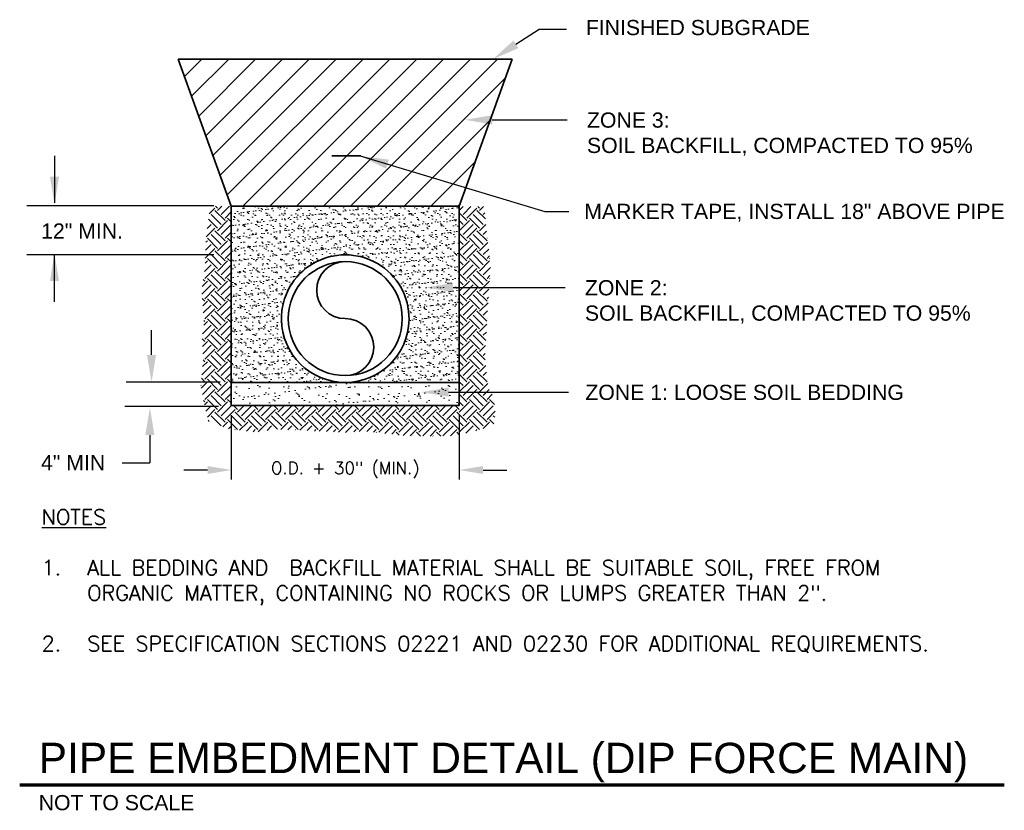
# Model space of a CAD drawing. Header units: feet. Extents: x 4777 to 9641, y 339 to 7297.
# Tile 5 of 14: x 4789.75 to 4796.23, y 341.46 to 346.67. Entities that reach past the tile are written whole.
import ezdxf
from ezdxf.enums import TextEntityAlignment as Align

# ---------------------------------------------------------------- set-up
doc = ezdxf.new("R2010")
doc.units = ezdxf.units.FT
doc.header["$LTSCALE"] = 0.5
doc.header["$MEASUREMENT"] = 0
doc.layers.get('0').update_dxf_attribs({"lineweight": 120})
doc.layers.get('Defpoints').update_dxf_attribs({"lineweight": 120})
for name, color, linetype, lineweight in [('C-ANNO-DETAIL', 2, 'Continuous', 25), ('G-ANNO-NOTE', 2, 'Continuous', 25), ('G-ANNO-SYMB-ATTB', 2, 'Continuous', 25), ('G-ANNO-TITL', 5, 'Continuous', 70), ('G-MEDI', 3, 'Continuous', 35), ('G-PATT', 1, 'Continuous', 18)]:
    doc.layers.add(name, color=color, linetype=linetype, lineweight=lineweight)
doc.layers.add('G-ANNO-DIMS', color=2, linetype='Continuous')
doc.styles.add('CoC_DETAIL_TEXT', font='simplex.shx', dxfattribs={"height": 0.08})
doc.styles.add('HDRSTD', font='arial.ttf')
doc.dimstyles.new('CoC_DETAIL DIM', dxfattribs={"dimtxt": 0.1, "dimasz": 0.15625, "dimexe": 0.0625, "dimexo": 0.0625, "dimgap": 0.0313, "dimtad": 0, "dimtoh": 1, "dimdec": 0, "dimzin": 0, "dimdsep": 46, "dimtxsty": 'CoC_DETAIL_TEXT', "dimcen": 0, "dimclrd": 256, "dimclre": 256, "dimclrt": 256, "dimaunit": 1, "dimadec": 1, "dimazin": 0, "dimtfac": 1, "dimtdec": 0, "dimtofl": 0, "dimtmove": 0, "dimatfit": 3, "dimfxl": 1, "dimtolj": 1, "dimtzin": 0, "dimlwd": -1, "dimlwe": -1, "dimarcsym": 0})
doc.dimstyles.new('HDRESTD', dxfattribs={"dimscale": 50, "dimtxt": 0.1, "dimasz": 0.125, "dimexe": 0.075, "dimexo": 0.075, "dimgap": 0.05, "dimtad": 1, "dimzin": 12, "dimdsep": 46, "dimtxsty": 'HDRSTD', "dimcen": 0.09, "dimclrd": 256, "dimclre": 256, "dimclrt": 256, "dimadec": 0, "dimazin": 0, "dimtfac": 1, "dimtmove": 1, "dimatfit": 3, "dimfxl": 1, "dimtfill": 1, "dimfrac": 2, "dimtolj": 1, "dimtzin": 0, "dimarcsym": 0})

# ---------------------------------------------------------------- blocks, each defined once
blk = doc.blocks.new('*X89')
at = {"color": 0}
for p, q in [((2.336477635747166, 6.048788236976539), (2.386485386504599, 6.098795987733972)), ((2.474873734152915, 5.988310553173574), (2.386485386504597, 6.076698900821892)), ((2.408582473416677, 6.098795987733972), (2.391952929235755, 6.115425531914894)), ((2.408582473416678, 6.076698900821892), (2.447309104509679, 6.115425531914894)), ((2.441728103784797, 6.043553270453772), (2.513600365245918, 6.115425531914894)), ((2.474873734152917, 6.010407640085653), (2.529134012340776, 6.064667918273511)), ((4.52990281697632, 6.098795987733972), (4.528666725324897, 6.100032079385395)), ((4.596194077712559, 5.988310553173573), (4.528666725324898, 6.055837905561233)), ((4.529902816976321, 6.076698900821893), (4.565237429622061, 6.112033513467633)), ((4.56304844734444, 6.043553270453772), (4.631528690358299, 6.112033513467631)), ((4.59619407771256, 6.010407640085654), (4.684582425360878, 6.098795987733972)), ((4.758435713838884, 6.002845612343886), (4.684582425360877, 6.076698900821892)), ((4.706679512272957, 6.098795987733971), (4.693441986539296, 6.112033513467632)), ((4.706679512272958, 6.076698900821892), (4.742014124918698, 6.112033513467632)), ((4.739825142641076, 6.043553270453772), (4.75456827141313, 6.058296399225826)), ((2.408582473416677, 5.922019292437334), (2.330373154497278, 6.000228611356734)), ((2.441728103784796, 5.955164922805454), (2.353339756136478, 6.043553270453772)), ((2.408582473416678, 5.899922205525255), (2.496970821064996, 5.988310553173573)), ((2.528929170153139, 5.978449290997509), (2.496970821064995, 6.010407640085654)), ((4.563048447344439, 5.955164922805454), (4.528666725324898, 5.989546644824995)), ((4.529902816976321, 5.899922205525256), (4.618291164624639, 5.988310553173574)), ((4.706679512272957, 5.922019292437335), (4.618291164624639, 6.010407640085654)), ((4.739825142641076, 5.955164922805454), (4.651436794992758, 6.043553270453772)), ((2.309782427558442, 5.845316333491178), (2.386485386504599, 5.922019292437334)), ((2.318611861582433, 5.920437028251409), (2.353339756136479, 5.955164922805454)), ((2.474873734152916, 5.811533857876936), (2.386485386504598, 5.899922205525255)), ((2.441728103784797, 5.866776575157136), (2.52887089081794, 5.953919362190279)), ((2.474873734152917, 5.833630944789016), (2.528713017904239, 5.887470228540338)), ((4.52990281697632, 5.922019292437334), (4.528666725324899, 5.923255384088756)), ((4.59619407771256, 5.811533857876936), (4.528666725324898, 5.879061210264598)), ((4.56304844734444, 5.866776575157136), (4.651436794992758, 5.955164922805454)), ((4.596194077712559, 5.833630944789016), (4.684582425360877, 5.922019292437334)), ((4.772970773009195, 5.811533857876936), (4.684582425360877, 5.899922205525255)), ((4.706679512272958, 5.899922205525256), (4.761771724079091, 5.955014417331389)), ((4.739825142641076, 5.866776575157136), (4.768044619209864, 5.894996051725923)), ((2.307183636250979, 5.798523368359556), (2.32019412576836, 5.811533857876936)), ((2.408582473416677, 5.745242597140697), (2.320194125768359, 5.833630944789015)), ((2.441728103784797, 5.778388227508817), (2.353339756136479, 5.866776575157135)), ((2.408582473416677, 5.723145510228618), (2.496970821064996, 5.811533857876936)), ((2.528510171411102, 5.802091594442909), (2.496970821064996, 5.833630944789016)), ((4.56304844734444, 5.778388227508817), (4.528666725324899, 5.812769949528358)), ((4.529902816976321, 5.723145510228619), (4.618291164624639, 5.811533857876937)), ((4.706679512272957, 5.745242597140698), (4.618291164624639, 5.833630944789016)), ((4.739825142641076, 5.778388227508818), (4.651436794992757, 5.866776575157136)), ((4.706679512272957, 5.723145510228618), (4.780455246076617, 5.796921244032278)), ((4.772970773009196, 5.833630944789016), (4.775490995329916, 5.836151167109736)), ((2.301261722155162, 5.660018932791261), (2.386485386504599, 5.745242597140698)), ((2.303285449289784, 5.728333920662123), (2.353339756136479, 5.778388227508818)), ((2.474873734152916, 5.634757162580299), (2.386485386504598, 5.723145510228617)), ((2.441728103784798, 5.689999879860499), (2.528449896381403, 5.776721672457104)), ((2.474873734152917, 5.65685424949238), (2.528292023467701, 5.710272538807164)), ((4.52990281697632, 5.745242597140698), (4.528666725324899, 5.746478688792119)), ((4.59619407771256, 5.634757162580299), (4.528666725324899, 5.70228451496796)), ((4.56304844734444, 5.689999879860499), (4.651436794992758, 5.778388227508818)), ((4.59619407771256, 5.65685424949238), (4.684582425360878, 5.745242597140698)), ((4.772970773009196, 5.6347571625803), (4.684582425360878, 5.723145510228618)), ((4.739825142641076, 5.689999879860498), (4.787901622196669, 5.738076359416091)), ((2.30003450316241, 5.61459753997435), (2.320194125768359, 5.6347571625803)), ((2.408582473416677, 5.568465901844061), (2.320194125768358, 5.65685424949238)), ((2.441728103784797, 5.60161153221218), (2.353339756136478, 5.689999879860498)), ((2.408582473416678, 5.546368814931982), (2.496970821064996, 5.6347571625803)), ((2.528091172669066, 5.625733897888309), (2.496970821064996, 5.656854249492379)), ((4.56304844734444, 5.60161153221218), (4.528666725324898, 5.635993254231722)), ((4.52990281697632, 5.546368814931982), (4.618291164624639, 5.6347571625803)), ((4.706679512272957, 5.568465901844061), (4.618291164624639, 5.65685424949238)), ((4.739825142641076, 5.60161153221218), (4.651436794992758, 5.689999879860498)), ((4.706679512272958, 5.546368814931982), (4.795067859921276, 5.6347571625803)), ((4.772970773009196, 5.65685424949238), (4.795347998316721, 5.679231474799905)), ((4.798630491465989, 5.653291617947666), (4.795067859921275, 5.65685424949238)), ((2.294761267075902, 5.543033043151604), (2.353339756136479, 5.601611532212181)), ((2.29809703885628, 5.480077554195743), (2.386485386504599, 5.568465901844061)), ((2.474873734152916, 5.457980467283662), (2.386485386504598, 5.546368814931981)), ((2.441728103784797, 5.513223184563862), (2.528028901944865, 5.59952398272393)), ((2.474873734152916, 5.480077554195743), (2.527871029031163, 5.53307484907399)), ((4.52990281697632, 5.568465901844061), (4.528666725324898, 5.569701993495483)), ((4.56304844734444, 5.513223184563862), (4.651436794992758, 5.60161153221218)), ((4.59619407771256, 5.480077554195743), (4.684582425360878, 5.568465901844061)), ((4.772970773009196, 5.457980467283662), (4.684582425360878, 5.546368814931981)), ((4.739825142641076, 5.513223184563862), (4.803656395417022, 5.577054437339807)), ((2.272672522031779, 5.410458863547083), (2.32019412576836, 5.457980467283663)), ((2.298097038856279, 5.457980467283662), (2.283090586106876, 5.472986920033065)), ((2.408582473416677, 5.391689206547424), (2.320194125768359, 5.480077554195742)), ((2.441728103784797, 5.424834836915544), (2.353339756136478, 5.513223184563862)), ((2.408582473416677, 5.369592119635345), (2.496970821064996, 5.457980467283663)), ((2.527672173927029, 5.449376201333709), (2.496970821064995, 5.480077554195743)), ((4.59619407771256, 5.457980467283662), (4.528666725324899, 5.525507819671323)), ((4.56304844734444, 5.424834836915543), (4.528666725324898, 5.459216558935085)), ((4.529902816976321, 5.369592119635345), (4.618291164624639, 5.457980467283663)), ((4.706679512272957, 5.391689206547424), (4.618291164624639, 5.480077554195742)), ((4.739825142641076, 5.424834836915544), (4.651436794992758, 5.513223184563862)), ((4.706679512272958, 5.369592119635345), (4.795067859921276, 5.457980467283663)), ((4.772970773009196, 5.480077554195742), (4.798623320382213, 5.505730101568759)), ((4.796698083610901, 5.478447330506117), (4.795067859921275, 5.480077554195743)), ((2.272527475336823, 5.344022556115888), (2.353339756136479, 5.424834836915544)), ((2.29809703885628, 5.303300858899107), (2.386485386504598, 5.391689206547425)), ((2.474873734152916, 5.281203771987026), (2.386485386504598, 5.369592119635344)), ((2.441728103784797, 5.336446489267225), (2.527607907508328, 5.422326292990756)), ((2.474873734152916, 5.303300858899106), (2.527450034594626, 5.355877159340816)), ((4.52990281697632, 5.391689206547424), (4.528666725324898, 5.392925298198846)), ((4.56304844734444, 5.336446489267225), (4.651436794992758, 5.424834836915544)), ((4.59619407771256, 5.303300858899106), (4.684582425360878, 5.391689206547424)), ((4.772970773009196, 5.281203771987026), (4.684582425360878, 5.369592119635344)), ((4.739825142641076, 5.336446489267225), (4.790234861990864, 5.386856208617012)), ((2.298097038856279, 5.281203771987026), (2.275187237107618, 5.304113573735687)), ((2.279621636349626, 5.240631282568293), (2.320194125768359, 5.281203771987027)), ((2.408582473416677, 5.214912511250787), (2.320194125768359, 5.303300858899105)), ((2.441728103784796, 5.248058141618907), (2.353339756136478, 5.336446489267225)), ((2.408582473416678, 5.192815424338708), (2.496970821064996, 5.281203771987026)), ((2.527253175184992, 5.273018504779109), (2.496970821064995, 5.303300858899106)), ((4.596194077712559, 5.281203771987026), (4.528666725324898, 5.348731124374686)), ((4.563048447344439, 5.248058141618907), (4.528666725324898, 5.282439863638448)), ((4.529902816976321, 5.192815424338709), (4.618291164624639, 5.281203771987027)), ((4.706679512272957, 5.214912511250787), (4.618291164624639, 5.303300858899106)), ((4.739825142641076, 5.248058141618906), (4.651436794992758, 5.336446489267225)), ((4.772970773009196, 5.303300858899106), (4.785201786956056, 5.315531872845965)), ((2.284245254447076, 5.178963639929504), (2.353339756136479, 5.248058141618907)), ((2.29809703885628, 5.126524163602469), (2.386485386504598, 5.214912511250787)), ((2.474873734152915, 5.104427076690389), (2.386485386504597, 5.192815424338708)), ((2.441728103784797, 5.159669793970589), (2.52718691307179, 5.245128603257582)), ((4.52990281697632, 5.214912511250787), (4.528666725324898, 5.216148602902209)), ((4.56304844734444, 5.159669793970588), (4.651436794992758, 5.248058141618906)), ((4.59619407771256, 5.126524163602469), (4.684582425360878, 5.214912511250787)), ((4.772567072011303, 5.104830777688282), (4.684582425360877, 5.192815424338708)), ((4.706679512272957, 5.192815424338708), (4.781846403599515, 5.267982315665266)), ((4.739825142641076, 5.159669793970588), (4.777618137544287, 5.197462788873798)), ((2.287226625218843, 5.071459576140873), (2.32019412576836, 5.104427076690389)), ((2.298097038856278, 5.104427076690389), (2.289163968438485, 5.113360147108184)), ((2.408582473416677, 5.038135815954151), (2.320194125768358, 5.126524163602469)), ((2.441728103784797, 5.07128144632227), (2.353339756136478, 5.159669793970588)), ((2.408582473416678, 5.016038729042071), (2.496970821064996, 5.104427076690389)), ((2.474873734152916, 5.126524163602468), (2.527029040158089, 5.178679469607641)), ((2.526834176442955, 5.096660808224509), (2.496970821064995, 5.126524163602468)), ((4.596194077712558, 5.10442707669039), (4.528666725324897, 5.171954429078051)), ((4.56304844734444, 5.07128144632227), (4.528666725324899, 5.105663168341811)), ((4.52990281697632, 5.016038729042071), (4.618291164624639, 5.104427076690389)), ((4.706679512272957, 5.03813581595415), (4.618291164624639, 5.126524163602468)), ((4.739825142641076, 5.071281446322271), (4.651436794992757, 5.159669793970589)), ((4.772970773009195, 5.126524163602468), (4.773794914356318, 5.127348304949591)), ((2.27808627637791, 4.996027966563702), (2.353339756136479, 5.071281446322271)), ((2.29809703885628, 4.949747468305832), (2.386485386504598, 5.03813581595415)), ((2.474873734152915, 4.927650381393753), (2.386485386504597, 5.016038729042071)), ((2.441728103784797, 4.982893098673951), (2.526765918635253, 5.067930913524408)), ((4.529902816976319, 5.038135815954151), (4.528666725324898, 5.039371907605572)), ((4.56304844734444, 4.982893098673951), (4.651436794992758, 5.07128144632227)), ((4.596194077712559, 4.949747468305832), (4.684582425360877, 5.03813581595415)), ((4.763426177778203, 4.937194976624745), (4.684582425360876, 5.016038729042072)), ((4.706679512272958, 5.016038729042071), (4.771246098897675, 5.080605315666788)), ((4.739825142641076, 4.982893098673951), (4.767422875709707, 5.010490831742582)), ((2.298097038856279, 4.927650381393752), (2.273908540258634, 4.951838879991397)), ((2.276844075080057, 4.88430033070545), (2.32019412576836, 4.927650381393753)), ((2.408582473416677, 4.861359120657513), (2.320194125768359, 4.949747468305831)), ((2.441728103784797, 4.894504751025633), (2.353339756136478, 4.982893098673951)), ((2.408582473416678, 4.839262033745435), (2.496970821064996, 4.927650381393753)), ((2.474873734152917, 4.949747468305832), (2.526608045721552, 5.001481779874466)), ((2.526415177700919, 4.920303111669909), (2.496970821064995, 4.949747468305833)), ((4.59619407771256, 4.927650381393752), (4.528666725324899, 4.995177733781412)), ((4.56304844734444, 4.894504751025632), (4.528666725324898, 4.928886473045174)), ((4.529902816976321, 4.839262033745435), (4.618291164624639, 4.927650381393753)), ((4.706679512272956, 4.861359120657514), (4.618291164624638, 4.949747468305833)), ((4.739825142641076, 4.894504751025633), (4.651436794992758, 4.982893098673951)), ((2.279605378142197, 4.820770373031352), (2.353339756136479, 4.894504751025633)), ((2.29809703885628, 4.772970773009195), (2.386485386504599, 4.861359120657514)), ((2.474873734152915, 4.750873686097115), (2.386485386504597, 4.839262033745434)), ((2.441728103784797, 4.806116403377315), (2.526344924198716, 4.890733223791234)), ((4.52990281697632, 4.861359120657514), (4.528666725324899, 4.862595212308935)), ((4.56304844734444, 4.806116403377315), (4.651436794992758, 4.894504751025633)), ((4.59619407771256, 4.772970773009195), (4.684582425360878, 4.861359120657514)), ((4.756767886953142, 4.76707657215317), (4.684582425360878, 4.839262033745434)), ((4.706679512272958, 4.839262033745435), (4.761050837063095, 4.893633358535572)), ((2.29809703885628, 4.750873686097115), (2.281941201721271, 4.767029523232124)), ((2.408582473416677, 4.684582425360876), (2.320194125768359, 4.772970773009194)), ((2.441728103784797, 4.717728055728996), (2.353339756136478, 4.806116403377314)), ((2.474873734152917, 4.772970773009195), (2.526187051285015, 4.824284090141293)), ((2.525996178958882, 4.743945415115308), (2.496970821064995, 4.772970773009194)), ((4.59619407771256, 4.750873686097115), (4.528666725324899, 4.818401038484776)), ((4.563048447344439, 4.717728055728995), (4.528666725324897, 4.752109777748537)), ((4.706679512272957, 4.684582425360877), (4.618291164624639, 4.772970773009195)), ((4.739825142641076, 4.717728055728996), (4.651436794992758, 4.806116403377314)), ((4.739825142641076, 4.806116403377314), (4.757227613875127, 4.823518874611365)), ((2.270010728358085, 4.634399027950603), (2.353339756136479, 4.717728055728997)), ((2.276637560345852, 4.707317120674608), (2.32019412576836, 4.750873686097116)), ((2.29809703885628, 4.596194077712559), (2.386485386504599, 4.684582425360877)), ((2.408582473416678, 4.662485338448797), (2.496970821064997, 4.750873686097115)), ((2.441728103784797, 4.629339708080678), (2.525923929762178, 4.713535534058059)), ((4.529902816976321, 4.684582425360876), (4.528666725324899, 4.685818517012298)), ((4.529902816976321, 4.662485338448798), (4.618291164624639, 4.750873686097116)), ((4.56304844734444, 4.629339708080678), (4.651436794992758, 4.717728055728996)), ((4.59619407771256, 4.596194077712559), (4.684582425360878, 4.684582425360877)), ((4.706679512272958, 4.662485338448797), (4.762216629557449, 4.718022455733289)), ((2.298097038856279, 4.574096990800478), (2.267326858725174, 4.604867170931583)), ((2.408582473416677, 4.50780573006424), (2.320194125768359, 4.596194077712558)), ((2.441728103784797, 4.540951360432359), (2.353339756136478, 4.629339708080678)), ((2.474873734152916, 4.574096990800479), (2.386485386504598, 4.662485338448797)), ((2.474873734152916, 4.596194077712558), (2.525766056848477, 4.647086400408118)), ((2.525577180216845, 4.567587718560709), (2.496970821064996, 4.596194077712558)), ((4.59619407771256, 4.574096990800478), (4.528666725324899, 4.641624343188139)), ((4.706679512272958, 4.50780573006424), (4.618291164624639, 4.596194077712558)), ((4.739825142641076, 4.540951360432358), (4.651436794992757, 4.629339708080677)), ((4.772970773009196, 4.574096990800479), (4.684582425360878, 4.662485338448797)), ((4.739825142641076, 4.629339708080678), (4.768843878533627, 4.658358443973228)), ((4.772970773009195, 4.596194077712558), (4.775471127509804, 4.598694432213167)), ((2.264951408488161, 4.540951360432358), (2.261804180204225, 4.544098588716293)), ((2.26445193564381, 4.518354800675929), (2.32019412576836, 4.574096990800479)), ((2.275497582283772, 4.463109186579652), (2.353339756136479, 4.540951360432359)), ((2.29809703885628, 4.419417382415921), (2.386485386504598, 4.50780573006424)), ((2.408582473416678, 4.48570864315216), (2.496970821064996, 4.574096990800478)), ((2.441728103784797, 4.452563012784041), (2.525502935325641, 4.536337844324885)), ((4.56304844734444, 4.540951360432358), (4.528666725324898, 4.5753330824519)), ((4.529902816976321, 4.50780573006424), (4.528666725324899, 4.509041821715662)), ((4.529902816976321, 4.485708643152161), (4.618291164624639, 4.574096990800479)), ((4.56304844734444, 4.452563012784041), (4.651436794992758, 4.540951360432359)), ((4.596194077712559, 4.419417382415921), (4.684582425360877, 4.50780573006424)), ((4.706679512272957, 4.48570864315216), (4.779889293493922, 4.558918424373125)), ((4.739825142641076, 4.45256301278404), (4.792853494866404, 4.505591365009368)), ((2.29809703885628, 4.397320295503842), (2.286290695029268, 4.409126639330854)), ((2.408582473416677, 4.331029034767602), (2.320194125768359, 4.41941738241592)), ((2.441728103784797, 4.364174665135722), (2.353339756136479, 4.45256301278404)), ((2.474873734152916, 4.397320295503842), (2.386485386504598, 4.48570864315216)), ((2.474873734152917, 4.419417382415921), (2.52534506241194, 4.469888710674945)), ((2.525158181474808, 4.391230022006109), (2.496970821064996, 4.419417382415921)), ((4.596194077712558, 4.397320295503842), (4.528666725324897, 4.464847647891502)), ((4.706679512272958, 4.331029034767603), (4.618291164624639, 4.419417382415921)), ((4.739825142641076, 4.364174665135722), (4.651436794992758, 4.45256301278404)), ((4.772970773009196, 4.397320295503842), (4.684582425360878, 4.48570864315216)), ((4.772970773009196, 4.419417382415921), (4.818891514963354, 4.465338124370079)), ((4.838914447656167, 4.375570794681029), (4.795067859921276, 4.419417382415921)), ((2.294434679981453, 4.371560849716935), (2.32019412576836, 4.397320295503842)), ((2.307125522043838, 4.317960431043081), (2.353339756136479, 4.364174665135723)), ((2.319816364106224, 4.264360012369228), (2.386485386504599, 4.331029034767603)), ((2.408582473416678, 4.308931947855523), (2.496970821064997, 4.397320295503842)), ((2.441728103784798, 4.275786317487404), (2.5295372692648, 4.363595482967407)), ((2.474873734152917, 4.242640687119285), (2.563262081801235, 4.331029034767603)), ((2.585359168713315, 4.331029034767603), (2.552792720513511, 4.363595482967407)), ((2.585359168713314, 4.308931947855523), (2.640022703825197, 4.363595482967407)), ((2.618504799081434, 4.275786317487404), (2.706313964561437, 4.363595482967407)), ((2.651650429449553, 4.242640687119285), (2.740038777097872, 4.331029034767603)), ((2.762135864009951, 4.331029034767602), (2.729569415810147, 4.363595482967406)), ((2.762135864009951, 4.308931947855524), (2.816799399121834, 4.363595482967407)), ((2.795281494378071, 4.275786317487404), (2.883090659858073, 4.363595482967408)), ((2.82842712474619, 4.242640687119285), (2.916815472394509, 4.331029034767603)), ((2.938912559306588, 4.331029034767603), (2.906346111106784, 4.363595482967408)), ((2.938912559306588, 4.308931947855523), (2.993576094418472, 4.363595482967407)), ((2.972058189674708, 4.275786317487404), (3.05986735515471, 4.363595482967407)), ((3.005203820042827, 4.242640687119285), (3.093592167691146, 4.331029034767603)), ((3.115689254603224, 4.331029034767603), (3.083122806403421, 4.363595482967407)), ((3.115689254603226, 4.308931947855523), (3.170352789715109, 4.363595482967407)), ((3.148834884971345, 4.275786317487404), (3.236644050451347, 4.363595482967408)), ((3.181980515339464, 4.242640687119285), (3.270368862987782, 4.331029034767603)), ((3.292465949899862, 4.331029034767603), (3.259899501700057, 4.363595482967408)), ((3.292465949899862, 4.308931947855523), (3.347129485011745, 4.363595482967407)), ((3.325611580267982, 4.275786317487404), (3.413420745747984, 4.363595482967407)), ((3.358757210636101, 4.242640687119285), (3.447145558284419, 4.331029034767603)), ((3.469242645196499, 4.331029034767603), (3.436676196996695, 4.363595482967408)), ((3.469242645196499, 4.308931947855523), (3.523906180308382, 4.363595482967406)), ((3.502388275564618, 4.275786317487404), (3.59019744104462, 4.363595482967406)), ((3.535533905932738, 4.242640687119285), (3.623922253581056, 4.331029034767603)), ((3.646019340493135, 4.331029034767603), (3.613452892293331, 4.363595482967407)), ((3.646019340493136, 4.308931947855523), (3.700682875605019, 4.363595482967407)), ((3.679164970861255, 4.275786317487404), (3.766974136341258, 4.363595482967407)), ((3.712310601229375, 4.242640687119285), (3.800698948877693, 4.331029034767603)), ((3.822796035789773, 4.331029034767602), (3.790229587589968, 4.363595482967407)), ((3.822796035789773, 4.308931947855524), (3.877459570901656, 4.363595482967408)), ((3.855941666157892, 4.275786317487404), (3.943750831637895, 4.363595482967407)), ((3.889087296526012, 4.242640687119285), (3.97747564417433, 4.331029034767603)), ((3.99957273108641, 4.331029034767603), (3.967006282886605, 4.363595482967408)), ((3.999572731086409, 4.308931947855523), (4.054236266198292, 4.363595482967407)), ((4.032718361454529, 4.275786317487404), (4.120527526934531, 4.363595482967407)), ((4.065863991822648, 4.242640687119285), (4.154252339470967, 4.331029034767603)), ((4.176349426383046, 4.331029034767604), (4.143782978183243, 4.363595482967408)), ((4.176349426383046, 4.308931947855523), (4.231012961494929, 4.363595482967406)), ((4.209495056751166, 4.275786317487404), (4.297304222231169, 4.363595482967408)), ((4.242640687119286, 4.242640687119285), (4.331029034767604, 4.331029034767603)), ((4.353126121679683, 4.331029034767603), (4.320559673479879, 4.363595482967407)), ((4.353126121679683, 4.308931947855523), (4.407789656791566, 4.363595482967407)), ((4.386271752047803, 4.275786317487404), (4.474080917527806, 4.363595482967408)), ((4.419417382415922, 4.242640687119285), (4.50780573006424, 4.331029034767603)), ((4.52990281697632, 4.331029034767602), (4.497336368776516, 4.363595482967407)), ((4.563048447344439, 4.364174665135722), (4.528666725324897, 4.398556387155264)), ((4.52990281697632, 4.308931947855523), (4.618291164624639, 4.397320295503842)), ((4.563048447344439, 4.275786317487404), (4.651436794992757, 4.364174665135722)), ((4.59619407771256, 4.242640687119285), (4.684582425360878, 4.331029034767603)), ((4.706679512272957, 4.308931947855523), (4.795067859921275, 4.397320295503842)), ((4.739825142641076, 4.275786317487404), (4.828213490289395, 4.364174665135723)), ((2.336765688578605, 4.226069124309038), (2.326436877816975, 4.236397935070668)), ((2.441728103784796, 4.187397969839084), (2.353339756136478, 4.275786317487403)), ((2.474873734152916, 4.220543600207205), (2.386485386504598, 4.308931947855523)), ((2.585359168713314, 4.154252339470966), (2.496970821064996, 4.242640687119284)), ((2.618504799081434, 4.187397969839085), (2.530116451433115, 4.275786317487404)), ((2.651650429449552, 4.220543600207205), (2.563262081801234, 4.308931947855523)), ((2.762135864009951, 4.154252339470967), (2.673747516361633, 4.242640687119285)), ((2.79528149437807, 4.187397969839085), (2.706893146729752, 4.275786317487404)), ((2.82842712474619, 4.220543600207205), (2.740038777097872, 4.308931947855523)), ((2.935964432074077, 4.157200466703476), (2.850524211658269, 4.242640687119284)), ((2.972058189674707, 4.187397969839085), (2.883669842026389, 4.275786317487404)), ((3.005203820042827, 4.220543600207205), (2.916815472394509, 4.308931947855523)), ((3.115689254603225, 4.154252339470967), (3.027300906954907, 4.242640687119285)), ((3.148834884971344, 4.187397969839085), (3.060446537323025, 4.275786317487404)), ((3.181980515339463, 4.220543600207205), (3.093592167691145, 4.308931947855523)), ((3.292465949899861, 4.154252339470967), (3.204077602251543, 4.242640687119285)), ((3.325611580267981, 4.187397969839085), (3.237223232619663, 4.275786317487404)), ((3.358757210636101, 4.220543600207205), (3.270368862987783, 4.308931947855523)), ((3.469242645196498, 4.154252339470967), (3.38085429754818, 4.242640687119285)), ((3.502388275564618, 4.187397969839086), (3.413999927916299, 4.275786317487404)), ((3.535533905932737, 4.220543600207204), (3.447145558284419, 4.308931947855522)), ((3.646019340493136, 4.154252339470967), (3.557630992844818, 4.242640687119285)), ((3.679164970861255, 4.187397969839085), (3.590776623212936, 4.275786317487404)), ((3.712310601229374, 4.220543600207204), (3.623922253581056, 4.308931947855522)), ((3.822796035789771, 4.154252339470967), (3.734407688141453, 4.242640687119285)), ((3.855941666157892, 4.187397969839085), (3.767553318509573, 4.275786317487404)), ((3.889087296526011, 4.220543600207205), (3.800698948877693, 4.308931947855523)), ((3.999572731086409, 4.154252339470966), (3.911184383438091, 4.242640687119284)), ((4.032718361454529, 4.187397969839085), (3.944330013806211, 4.275786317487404)), ((4.065863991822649, 4.220543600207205), (3.977475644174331, 4.308931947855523)), ((4.176349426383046, 4.154252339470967), (4.087961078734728, 4.242640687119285)), ((4.209495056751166, 4.187397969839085), (4.121106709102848, 4.275786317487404)), ((4.242640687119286, 4.220543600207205), (4.154252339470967, 4.308931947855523)), ((4.353126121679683, 4.154252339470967), (4.264737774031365, 4.242640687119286)), ((4.386271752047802, 4.187397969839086), (4.297883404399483, 4.275786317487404)), ((4.419417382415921, 4.220543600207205), (4.331029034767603, 4.308931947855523)), ((4.529902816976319, 4.154252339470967), (4.441514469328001, 4.242640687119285)), ((4.563048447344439, 4.187397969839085), (4.474660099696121, 4.275786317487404)), ((4.596194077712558, 4.220543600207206), (4.50780573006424, 4.308931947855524)), ((4.706679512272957, 4.154252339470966), (4.618291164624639, 4.242640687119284)), ((4.739825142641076, 4.187397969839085), (4.651436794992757, 4.275786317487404)), ((4.772970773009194, 4.220543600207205), (4.684582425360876, 4.308931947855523)), ((4.772970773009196, 4.242640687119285), (4.845963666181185, 4.315633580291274)), ((4.832467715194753, 4.205240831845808), (4.795067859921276, 4.242640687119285)), ((4.841019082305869, 4.262980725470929), (4.828213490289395, 4.275786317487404)), ((2.456298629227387, 4.179871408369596), (2.496970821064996, 4.220543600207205)), ((2.504111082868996, 4.161392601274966), (2.530116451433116, 4.187397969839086)), ((2.56194841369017, 4.152938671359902), (2.563262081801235, 4.154252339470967)), ((2.601932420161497, 4.14872850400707), (2.673747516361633, 4.220543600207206)), ((2.661908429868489, 4.142413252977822), (2.706893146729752, 4.187397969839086)), ((2.72188443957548, 4.136098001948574), (2.740038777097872, 4.154252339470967)), ((2.7650637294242, 4.135083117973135), (2.85052421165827, 4.220543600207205)), ((2.843412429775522, 4.147140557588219), (2.883669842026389, 4.187397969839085)), ((2.962757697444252, 4.156000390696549), (3.027300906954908, 4.220543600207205)), ((3.026207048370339, 4.153158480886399), (3.060446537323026, 4.187397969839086)), ((3.089656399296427, 4.150316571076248), (3.093592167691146, 4.154252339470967)), ((3.131955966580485, 4.148421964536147), (3.204077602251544, 4.220543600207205)), ((3.195405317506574, 4.145580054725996), (3.237223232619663, 4.187397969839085)), ((3.258540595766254, 4.142424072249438), (3.270368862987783, 4.154252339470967)), ((3.30062965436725, 4.140318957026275), (3.380854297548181, 4.220543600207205)), ((3.363763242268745, 4.137161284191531), (3.4139999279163, 4.187397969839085)), ((3.426896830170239, 4.134003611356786), (3.44714555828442, 4.154252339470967)), ((3.469242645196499, 4.132155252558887), (3.557630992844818, 4.220543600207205)), ((3.532269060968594, 4.128890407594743), (3.590776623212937, 4.187397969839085)), ((3.604411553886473, 4.134741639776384), (3.623922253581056, 4.154252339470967)), ((3.65250654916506, 4.138642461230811), (3.734407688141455, 4.220543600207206)), ((3.717989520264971, 4.137834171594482), (3.767553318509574, 4.187397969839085)), ((3.777649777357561, 4.131203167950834), (3.800698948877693, 4.154252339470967)), ((3.822796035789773, 4.132155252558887), (3.911184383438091, 4.220543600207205)), ((3.877083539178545, 4.12015149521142), (3.94433001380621, 4.187397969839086)), ((3.936743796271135, 4.113520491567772), (3.97747564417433, 4.154252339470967)), ((3.99957273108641, 4.132155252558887), (4.087961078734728, 4.220543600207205)), ((4.036177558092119, 4.102468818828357), (4.121106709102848, 4.187397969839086)), ((4.099033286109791, 4.09903328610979), (4.154252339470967, 4.154252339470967)), ((4.176349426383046, 4.132155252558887), (4.264737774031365, 4.220543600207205)), ((4.209495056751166, 4.099009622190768), (4.297883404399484, 4.187397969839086)), ((4.273800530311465, 4.097023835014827), (4.331029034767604, 4.154252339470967)), ((4.353126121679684, 4.132155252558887), (4.441514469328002, 4.220543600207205)), ((4.386271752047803, 4.099009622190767), (4.474660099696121, 4.187397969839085)), ((4.45335671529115, 4.099803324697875), (4.507805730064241, 4.154252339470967)), ((4.52990281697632, 4.132155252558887), (4.618291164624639, 4.220543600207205)), ((4.588104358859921, 4.124065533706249), (4.651436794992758, 4.187397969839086)), ((4.674551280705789, 4.144221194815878), (4.684582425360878, 4.154252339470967)), ((4.738089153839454, 4.163564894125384), (4.795067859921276, 4.220543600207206)), ((3.804652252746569, 4.128201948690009), (3.800698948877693, 4.132155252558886)), ((4.003533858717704, 4.106097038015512), (3.97747564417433, 4.132155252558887)), ((4.121339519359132, 4.098776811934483), (4.121106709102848, 4.099009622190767)), ((4.188401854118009, 4.098005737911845), (4.154252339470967, 4.132155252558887)), ((4.300172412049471, 4.09672061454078), (4.297883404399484, 4.099009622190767)), ((4.367234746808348, 4.095949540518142), (4.331029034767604, 4.132155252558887)), ((4.526913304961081, 4.113047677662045), (4.50780573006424, 4.132155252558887))]:
    blk.add_line(p, q, dxfattribs=at)
blk = doc.blocks.new('*D90')
at = {"layer": 'C-ANNO-DETAIL', "linetype": 'Continuous', "transparency": 16777216}
for p, q in [((4791.145293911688, 344.0621305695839), (4791.145293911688, 343.6396069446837)), ((4792.645293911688, 344.0621305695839), (4792.645293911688, 343.6396069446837))]:
    blk.add_line(p, q, dxfattribs=at)
at = {"layer": 'C-ANNO-DETAIL', "transparency": 16777216}
for p, q in [((4790.989043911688, 343.7021069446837), (4790.832793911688, 343.7021069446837)), ((4792.801543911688, 343.7021069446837), (4792.957793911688, 343.7021069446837))]:
    blk.add_line(p, q, dxfattribs=at)
for points in [[(4790.989043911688, 343.7281486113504), (4790.989043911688, 343.676065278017), (4791.145293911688, 343.7021069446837)], [(4792.801543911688, 343.7281486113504), (4792.801543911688, 343.676065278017), (4792.645293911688, 343.7021069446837)]]:
    blk.add_solid(points, dxfattribs=at)
at = {"layer": 'Defpoints', "color": 0, "transparency": 16777216}
for p in [(4791.145293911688, 344.1246305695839), (4792.645293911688, 344.1246305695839), (4792.645293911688, 343.7021069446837)]:
    blk.add_point(p, dxfattribs=at)
at = {"layer": 'C-ANNO-DETAIL', "transparency": 16777216, "insert": (4791.895293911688, 343.7021069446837), "char_height": 0.08, "attachment_point": 5, "style": 'CoC_DETAIL_TEXT'}
blk.add_mtext('\\A1;O.D. + 30" (MIN.)', dxfattribs=at)
blk = doc.blocks.new('DWGTITLE2')
at = {"layer": 'G-ANNO-SYMB-ATTB', "style": 'HDRSTD'}
blk.add_attdef('SCALE', text='', height=0.1, dxfattribs=at).set_placement((0, -0.2142030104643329), align=Align.BOTTOM_LEFT)
at = {"layer": 'G-ANNO-TITL', "style": 'HDRSTD'}
for tag, p in [('TITLE', (0, 0.2999999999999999)), ('TITLE2', (0, 0))]:
    blk.add_attdef(tag, text='', height=0.2, dxfattribs=at).set_placement(p, align=Align.BOTTOM_LEFT)

msp = doc.modelspace()

# ---------------------------------------------------------------- hatches: boundary and pattern name
at = {"layer": 'G-PATT'}
h = msp.add_hatch(dxfattribs=at)
h.set_pattern_fill('ANSI31', color=256, style=0)
h.set_pattern_definition([(45, (4771.313704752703, 334.7229008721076), (-0.08838834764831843, 0.08838834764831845), [])])
h.paths.add_polyline_path([(4792.994396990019, 346.4056082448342), (4790.795766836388, 346.4056082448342), (4791.145081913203, 345.4385031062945), (4792.645081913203, 345.4385031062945)])
h = msp.add_hatch(dxfattribs=at)
h.set_pattern_fill('AR-SAND', color=256, scale=0.03)
h.set_pattern_definition([(37.50000000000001, (4788.068230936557, -299.2511432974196), (-0.001889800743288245, 0.05780471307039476), [0, -0.0456, 0, -0.051, 0, -0.04875]), (7.499999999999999, (4788.068230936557, -299.2511432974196), (0.05309330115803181, 0.0846643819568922), [0, -0.0246, 0, -0.0411, 0, -0.01575]), (327.5, (4788.031330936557, -299.2511432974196), (0.09342425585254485, 0.0001697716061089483), [0, -0.015, 0, -0.054, 0, -0.0705]), (317.5, (4788.031330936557, -299.2511432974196), (0.0901837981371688, 0.02633026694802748), [0, -0.0075, 0, -0.03539999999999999, 0, -0.0405])])
h.paths.add_polyline_path([(4791.145081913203, 344.6919210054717), (4791.145081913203, 344.2785916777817), (4791.881647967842, 344.2785916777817), (4791.908515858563, 344.2785916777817, -0.419089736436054), (4791.475131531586, 344.6919210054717, -1.015490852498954), (4792.31503229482, 344.6919210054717, -0.4004084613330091), (4791.908515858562, 344.2785916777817), (4792.645081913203, 344.2785916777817), (4792.645081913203, 344.6919210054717), (4792.645081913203, 345.4385031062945), (4791.145081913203, 345.4385031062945)])
h = msp.add_hatch(dxfattribs=at)
h.set_pattern_fill('AR-SAND', color=256, scale=0.05)
h.set_pattern_definition([(37.50000000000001, (4788.068230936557, -299.2511432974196), (-0.003149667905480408, 0.09634118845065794), [0, -0.07600000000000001, 0, -0.085, 0, -0.08125]), (7.499999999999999, (4788.068230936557, -299.2511432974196), (0.08848883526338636, 0.141107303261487), [0, -0.041, 0, -0.0685, 0, -0.02625]), (327.5, (4788.006730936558, -299.2511432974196), (0.1557070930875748, 0.0002829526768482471), [0, -0.025, 0, -0.09000000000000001, 0, -0.1175]), (317.5, (4788.006730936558, -299.2511432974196), (0.1503063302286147, 0.04388377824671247), [0, -0.0125, 0, -0.059, 0, -0.0675])])
edge = h.paths.add_edge_path()
edge.add_line((4792.645081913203, 344.2829928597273), (4792.31503229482, 344.2785916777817))
edge.add_arc((4792.13483499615, -7.268463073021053), 351.547100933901, 89.97063111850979, 90.09206369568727)
edge.add_line((4791.569964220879, 344.2781840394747), (4791.142323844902, 344.2776247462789))
edge.add_line((4791.142323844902, 344.2776247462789), (4791.145081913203, 344.1260031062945))
edge.add_line((4791.145081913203, 344.1260031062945), (4792.645081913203, 344.1260031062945))
edge.add_line((4792.645081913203, 344.1260031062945), (4792.645081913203, 344.2829928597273))

# ---------------------------------------------------------------- linework, layer by layer
at = {"layer": 'G-ANNO-DIMS'}
for p, q in [((4789.98201554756, 345.7693054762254), (4789.98201554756, 345.4600721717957)), ((4791.029429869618, 345.4403252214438), (4789.799484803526, 345.4403252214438)), ((4791.029429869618, 345.1181549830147), (4789.799484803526, 345.1181549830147)), ((4789.98201554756, 344.808921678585), (4789.98201554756, 345.1181549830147)), ((4790.620356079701, 344.4599683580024), (4790.620356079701, 344.6233758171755)), ((4791.071974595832, 344.2799683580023), (4790.454413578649, 344.2799683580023)), ((4791.06130034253, 344.1203936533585), (4790.443739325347, 344.1203936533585)), ((4790.609681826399, 343.9324146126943), (4790.609681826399, 343.7500243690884)), ((4790.428298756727, 343.7500243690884), (4790.609681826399, 343.7500243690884))]:
    msp.add_line(p, q, dxfattribs=at)
for points in [[(4790.012015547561, 345.6320931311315), (4789.95201554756, 345.6320931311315), (4789.98201554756, 345.4520931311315)], [(4790.012015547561, 344.946134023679), (4789.95201554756, 344.946134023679), (4789.98201554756, 345.1261340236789)], [(4790.650356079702, 344.4599683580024), (4790.590356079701, 344.4599683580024), (4790.620356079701, 344.2799683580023)], [(4790.579681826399, 343.9324146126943), (4790.639681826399, 343.9324146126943), (4790.609681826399, 344.1124146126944)]]:
    msp.add_solid(points, dxfattribs=at)
at = {"layer": 'G-ANNO-NOTE'}
for p, q in [((4793.017948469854, 346.5037736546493), (4793.170171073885, 346.604032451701)), ((4793.170171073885, 346.604032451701), (4793.350171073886, 346.604032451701)), ((4792.861908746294, 346.0069058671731), (4793.355222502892, 346.0069058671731)), ((4792.60413619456, 344.9032354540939), (4793.341626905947, 344.9032354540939)), ((4792.574770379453, 344.2146617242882), (4793.363423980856, 344.2146617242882))]:
    msp.add_line(p, q, dxfattribs=at)
for points in [[(4793.03430937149, 346.4786276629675), (4793.001587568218, 346.5289196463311), (4792.867072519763, 346.4056082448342)], [(4792.861908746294, 345.9769058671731), (4792.861908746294, 346.0369058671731), (4792.681908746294, 346.0069058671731)], [(4792.60413619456, 344.8732354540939), (4792.60413619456, 344.933235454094), (4792.42413619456, 344.9032354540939)], [(4792.574770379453, 344.1846617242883), (4792.574770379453, 344.2446617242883), (4792.394770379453, 344.2146617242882)]]:
    msp.add_solid(points, dxfattribs=at)
at = {"layer": 'G-ANNO-TITL'}
msp.add_line((4789.752981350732, 341.6290820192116), (4796.23170018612, 341.6290820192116), dxfattribs=at)
at = {"layer": 'G-MEDI', "color": 3}
for p, q in [((4791.145081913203, 345.4385031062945), (4790.795766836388, 346.4056082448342)), ((4790.795766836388, 346.4056082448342), (4792.994396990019, 346.4056082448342)), ((4792.645081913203, 345.4385031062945), (4792.994396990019, 346.4056082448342)), ((4791.145081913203, 345.4385031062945), (4791.145081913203, 344.6919210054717)), ((4792.645081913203, 345.4385031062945), (4791.145081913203, 345.4385031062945)), ((4792.645081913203, 345.4385031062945), (4792.645081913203, 344.6919210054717)), ((4791.145081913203, 344.6919210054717), (4791.145081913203, 344.1260031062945)), ((4792.645081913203, 344.6919210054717), (4792.645081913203, 344.1260031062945)), ((4791.145081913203, 344.1260031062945), (4792.645081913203, 344.1260031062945))]:
    msp.add_line(p, q, dxfattribs=at)
at = {"layer": 'G-MEDI'}
msp.add_line((4791.806022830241, 345.7707687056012), (4791.997317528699, 345.7707687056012), dxfattribs=at)
msp.add_lwpolyline([(4791.895081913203, 345.0733767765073, 1.000000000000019), (4791.895081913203, 344.6983767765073, -0.9999999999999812), (4791.895081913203, 344.3233767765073, -0.9999999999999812)], format="xyb", dxfattribs=at)
for points in [[(4791.881647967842, 344.2785916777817), (4791.145081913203, 344.2785916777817)], [(4791.881647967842, 344.2785916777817), (4792.645081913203, 344.2785916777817)]]:
    msp.add_lwpolyline(points, dxfattribs=at)
at = {"layer": 'G-MEDI', "color": 3}
msp.add_circle((4791.895081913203, 344.6983767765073), 0.375, dxfattribs=at)
for start, end in [(359.1192785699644, 180.8807214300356), (180.8807214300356, 359.0846993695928)]:
    msp.add_arc((4791.895081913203, 344.6983767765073), 0.42, start, end, dxfattribs=at)

# ---------------------------------------------------------------- block references
at = {"layer": 'G-ANNO-TITL'}
ref = msp.add_blockref('DWGTITLE2', (4789.877981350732, 341.6471430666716), dxfattribs=at)
ref.add_attrib('TITLE2', 'PIPE EMBEDMENT DETAIL (DIP FORCE MAIN)', dxfattribs={"height": 0.2, "style": 'HDRSTD'}).set_placement((4789.877981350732, 341.6471430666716), align=Align.BOTTOM_LEFT)
ref.add_attrib('SCALE', 'NOT TO SCALE', dxfattribs={"layer": 'G-ANNO-SYMB-ATTB', "height": 0.1, "style": 'HDRSTD'}).set_placement((4789.877981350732, 341.4329400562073), align=Align.BOTTOM_LEFT)
at = {"layer": 'G-PATT', "color": 1, "xscale": 0.75, "yscale": 0.75, "zscale": 0.75}
msp.add_blockref('*X89', (4789.248140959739, 340.8519339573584), dxfattribs=at)

# ---------------------------------------------------------------- texts
at = {"layer": 'G-ANNO-DIMS', "style": 'HDRSTD'}
for s, p in [('12" MIN.', (4789.894212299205, 345.2250065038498)), ('4" MIN', (4789.893362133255, 343.7008218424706))]:
    msp.add_text(s, height=0.1, dxfattribs=at).set_placement(p)
at = {"layer": 'G-ANNO-NOTE', "style": 'HDRSTD'}
msp.add_text('FINISHED SUBGRADE', height=0.1, dxfattribs=at).set_placement((4793.477947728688, 346.5639933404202))
at = {"layer": 'G-ANNO-NOTE', "char_height": 0.1, "attachment_point": 1, "style": 'HDRSTD'}
for s, insert, width in [('ZONE 3:\\PSOIL BACKFILL, COMPACTED TO 95%', (4793.485636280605, 346.0551629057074), 2.57497508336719), ('\\A1;MARKER TAPE, INSTALL 18" ABOVE PIPE', (4793.467900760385, 345.4541077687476), 2.78225246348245), ('ZONE 2:\\PSOIL BACKFILL, COMPACTED TO 95%', (4793.47204068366, 344.9514924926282), 2.57497508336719), ('ZONE 1: LOOSE SOIL BEDDING', (4793.475088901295, 344.2631603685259), 2.247619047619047), ('{\\Fsimplex|c0;\\LNOTES\\l\\P\\P\\pxi-3,l3,t3;1.^IALL BEDDING AND  BACKFILL MATERIAL SHALL BE SUITABLE SOIL, FREE FROM ORGANIC MATTER, CONTAINING NO ROCKS OR LUMPS GREATER THAN 2".\\P\\pi0,l0,tz;\\P\\pi-3,l3,t3;2.^ISEE SPECIFICATION SECTIONS 02221 AND 02230 FOR ADDITIONAL REQUIREMENTS.}', (4789.897683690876, 343.4428660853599), 6.045521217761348)]:
    msp.add_mtext(s, dxfattribs=dict(at, insert=insert, width=width))

# ---------------------------------------------------------------- dimensions: what is measured, and where the dimension line sits
at = {"layer": 'C-ANNO-DETAIL'}
dim = msp.add_linear_dim(base=(4792.645293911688, 343.7021069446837), p1=(4791.145293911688, 344.1246305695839), p2=(4792.645293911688, 344.1246305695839), text='O.D. + 30" (MIN.)', dimstyle='CoC_DETAIL DIM', override={"dimpost": "'"}, dxfattribs=at)
dim.commit()
dim.dimension.update_dxf_attribs({"geometry": '*D90', "text_midpoint": (4791.895293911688, 343.7021069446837)})

# ---------------------------------------------------------------- leaders
at = {"layer": 'G-ANNO-NOTE', "annotation_type": 0, "has_hookline": 1, "hookline_direction": 0, "text_width": 2.749045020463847}
msp.add_leader([(4791.993039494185, 345.7691671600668), (4793.207473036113, 345.4041077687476), (4793.366598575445, 345.4041077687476)], dimstyle='HDRESTD', override={"dimscale": 1.5, "dimgap": 0.05, "dimtad": 0}, dxfattribs=at)

doc.saveas('drawing.dxf')
